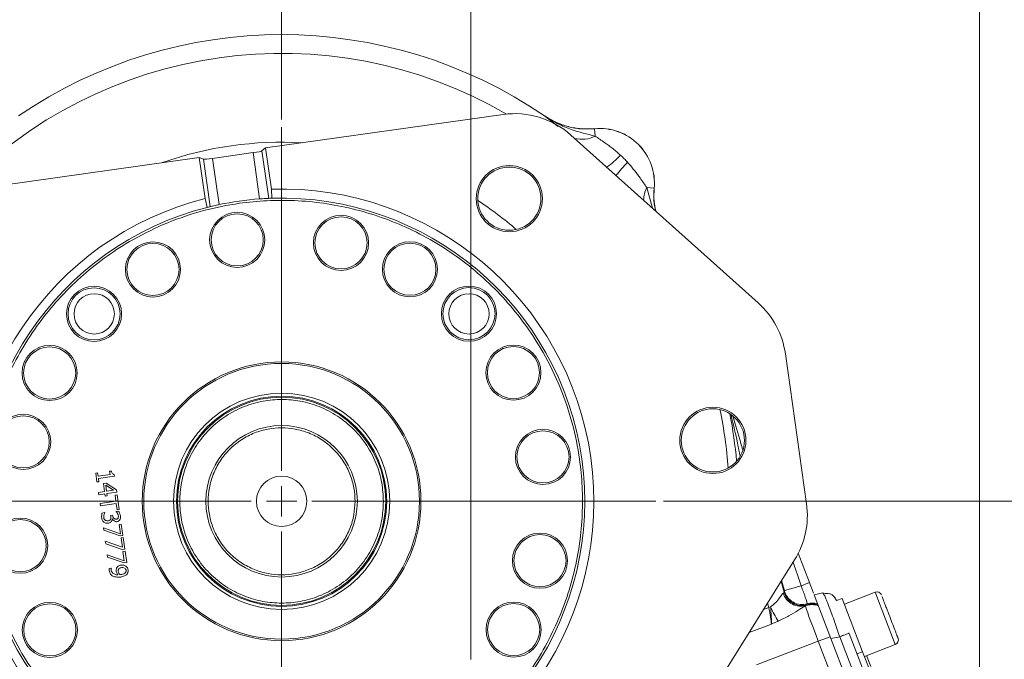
# Model space of a CAD drawing. Header units: inches. Extents: x 0.3 to 33.9, y 0.2 to 21.6.
# Tile 4 of 27: x 4.3 to 10.8, y 8.5 to 12.7. Entities that reach past the tile are written whole.
import ezdxf

# ---------------------------------------------------------------- set-up
doc = ezdxf.new("R2010")
doc.units = ezdxf.units.IN
doc.header["$MEASUREMENT"] = 0
doc.layers.add('SLD-0', color=7, linetype='Continuous', lineweight=15)
doc.styles.add('SLDTEXTSTYLE0', font='TXT', dxfattribs={"width": 0.75})
doc.dimstyles.new('SLDDIMSTYLE0', dxfattribs={"dimtxt": 0.25, "dimasz": 0.13, "dimexe": 0, "dimexo": 0.0625, "dimgap": 0.0625, "dimtad": 0, "dimtih": 1, "dimtoh": 1, "dimrnd": 1e-09, "dimzin": 12, "dimdsep": 46, "dimtxsty": 'SLDTEXTSTYLE0', "dimsah": 1, "dimcen": 0.09, "dimadec": 0, "dimazin": 3, "dimtfac": 1, "dimtofl": 0, "dimtmove": 0, "dimatfit": 3, "dimfxl": 1, "dimfrac": 2, "dimtolj": 1, "dimtzin": 12, "dimarcsym": 0})
doc.dimstyles.new('SLDDIMSTYLE1', dxfattribs={"dimtxt": 0.25, "dimasz": 0.13, "dimexe": 0, "dimexo": 0.0625, "dimgap": 0.0625, "dimtad": 0, "dimtih": 1, "dimtoh": 1, "dimrnd": 1e-09, "dimzin": 12, "dimdsep": 46, "dimtxsty": 'SLDTEXTSTYLE0', "dimsah": 1, "dimcen": 0.09, "dimadec": 0, "dimazin": 3, "dimtfac": 1, "dimtmove": 0, "dimatfit": 0, "dimfxl": 1, "dimfrac": 2, "dimtolj": 1, "dimtzin": 12, "dimarcsym": 0})

# ---------------------------------------------------------------- blocks, each defined once
blk = doc.blocks.new('_D')
at = {"layer": 'SLD-0'}
for p, q in [((2.5227, 9.6678), (2.5227, 14.5729)), ((5.9931, 12.0447), (5.9931, 14.5729)), ((2.5227, 14.4479), (3.7316, 14.4479)), ((3.8711, 14.4847), (3.8204, 14.4847)), ((3.8204, 14.4847), (3.8204, 14.0878)), ((4.6446, 14.4847), (4.6954, 14.4847)), ((4.6954, 14.4847), (4.6954, 14.0878)), ((5.9931, 14.4479), (4.7842, 14.4479)), ((3.8204, 14.0878), (3.8711, 14.0878)), ((4.6954, 14.0878), (4.6446, 14.0878))]:
    blk.add_line(p, q, dxfattribs=at)
for points in [[(2.5227, 14.4479), (2.6527, 14.4279), (2.6527, 14.4679)], [(5.9931, 14.4479), (5.8631, 14.4679), (5.8631, 14.4279)]]:
    blk.add_solid(points, dxfattribs=at)
at = {"layer": 'SLD-0', "char_height": 0.25, "attachment_point": 1, "style": 'SLDTEXTSTYLE0'}
for s, insert in [('3.47', (3.833, 14.8578, 0.0039)), ('88.1', (3.9346, 14.4101, 0.0039))]:
    blk.add_mtext(s, dxfattribs=dict(at, insert=insert))
blk = doc.blocks.new('_D_1')
at = {"layer": 'SLD-0'}
for p, q in [((10.5999, 7.2701), (10.5999, 14.5406)), ((11.9647, 5.5562), (11.9647, 14.5406)), ((10.8956, 14.4524), (10.8448, 14.4524)), ((10.8448, 14.4524), (10.8448, 14.0555)), ((11.669, 14.4524), (11.7198, 14.4524)), ((11.7198, 14.4524), (11.7198, 14.0555)), ((10.5999, 14.4156), (10.3499, 14.4156)), ((11.9647, 14.4156), (12.2147, 14.4156)), ((10.8448, 14.0555), (10.8956, 14.0555)), ((11.7198, 14.0555), (11.669, 14.0555))]:
    blk.add_line(p, q, dxfattribs=at)
for points in [[(10.5999, 14.4156), (10.4699, 14.4356), (10.4699, 14.3956)], [(11.9647, 14.4156), (12.0947, 14.3956), (12.0947, 14.4356)]]:
    blk.add_solid(points, dxfattribs=at)
at = {"layer": 'SLD-0', "char_height": 0.25, "attachment_point": 1, "style": 'SLDTEXTSTYLE0'}
for s, insert in [('1.36', (10.8575, 14.8254, -1.8466)), ('34.7', (10.959, 14.3778, -1.8466))]:
    blk.add_mtext(s, dxfattribs=dict(at, insert=insert))
blk = doc.blocks.new('_D_2')
at = {"layer": 'SLD-0'}
for p, q in [((7.2431, 8.4799), (7.2431, 14.5406)), ((10.5999, 7.2701), (10.5999, 14.5406)), ((8.5347, 14.4524), (8.4839, 14.4524)), ((8.4839, 14.4524), (8.4839, 14.0555)), ((9.3082, 14.4524), (9.359, 14.4524)), ((9.359, 14.4524), (9.359, 14.0555)), ((7.2431, 14.4156), (8.3952, 14.4156)), ((10.5999, 14.4156), (9.4478, 14.4156)), ((8.4839, 14.0555), (8.5347, 14.0555)), ((9.359, 14.0555), (9.3082, 14.0555))]:
    blk.add_line(p, q, dxfattribs=at)
for points in [[(7.2431, 14.4156), (7.3731, 14.3956), (7.3731, 14.4356)], [(10.5999, 14.4156), (10.4699, 14.4356), (10.4699, 14.3956)]]:
    blk.add_solid(points, dxfattribs=at)
at = {"layer": 'SLD-0', "char_height": 0.25, "attachment_point": 1, "style": 'SLDTEXTSTYLE0'}
for s, insert in [('3.36', (8.4966, 14.8254, -1.8466)), ('85.3', (8.5982, 14.3778, -1.8466))]:
    blk.add_mtext(s, dxfattribs=dict(at, insert=insert))
blk = doc.blocks.new('_D_3')
at = {"layer": 'SLD-0'}
for p, q in [((5.9931, 12.0447), (5.9931, 14.5406)), ((7.2431, 8.4799), (7.2431, 14.5406)), ((6.2313, 14.4524), (6.1805, 14.4524)), ((6.1805, 14.4524), (6.1805, 14.0555)), ((7.0048, 14.4524), (7.0556, 14.4524)), ((7.0556, 14.4524), (7.0556, 14.0555)), ((5.9931, 14.4156), (5.7431, 14.4156)), ((7.2431, 14.4156), (7.4931, 14.4156)), ((6.1805, 14.0555), (6.2313, 14.0555)), ((7.0556, 14.0555), (7.0048, 14.0555))]:
    blk.add_line(p, q, dxfattribs=at)
for points in [[(5.9931, 14.4156), (5.8631, 14.4356), (5.8631, 14.3956)], [(7.2431, 14.4156), (7.3731, 14.3956), (7.3731, 14.4356)]]:
    blk.add_solid(points, dxfattribs=at)
at = {"layer": 'SLD-0', "char_height": 0.25, "attachment_point": 1, "style": 'SLDTEXTSTYLE0'}
for s, insert in [('1.25', (6.1932, 14.8254, -1.8466)), ('31.8', (6.2948, 14.3778, -1.8466))]:
    blk.add_mtext(s, dxfattribs=dict(at, insert=insert))
blk = doc.blocks.new('_D_5')
at = {"layer": 'SLD-0'}
for p, q in [((8.5132, 9.5245), (13.4283, 9.5245)), ((13.3033, 9.5245), (13.3033, 8.2706)), ((12.9166, 7.8965), (12.8658, 7.8965)), ((12.8658, 7.8965), (12.8658, 7.4997)), ((13.69, 7.8965), (13.7408, 7.8965)), ((13.7408, 7.8965), (13.7408, 7.4997)), ((12.8658, 7.4997), (12.9166, 7.4997)), ((13.7408, 7.4997), (13.69, 7.4997)), ((13.3033, 6.1949), (13.3033, 7.4489)), ((9.5281, 6.1949), (13.4283, 6.1949))]:
    blk.add_line(p, q, dxfattribs=at)
for points in [[(13.3033, 9.5245), (13.2833, 9.3945), (13.3233, 9.3945)], [(13.3033, 6.1949), (13.3233, 6.3249), (13.2833, 6.3249)]]:
    blk.add_solid(points, dxfattribs=at)
at = {"layer": 'SLD-0', "char_height": 0.25, "attachment_point": 1, "style": 'SLDTEXTSTYLE0'}
for s, insert in [('3.33', (12.8785, 8.2696, -1.8466)), ('84.6', (12.98, 7.8219, -1.8466))]:
    blk.add_mtext(s, dxfattribs=dict(at, insert=insert))
blk = doc.blocks.new('SW_CENTERMARKSYMBOL_0')
at = {"layer": 'SLD-0', "color": 0}
for p, q in [((0, 0.2), (0, 2.4701)), ((0, 0), (0, 0.1)), ((-0.2, 0), (-2.4701, 0)), ((0, 0), (-0.1, 0)), ((0, 0), (0, -0.1)), ((0, 0), (0.1, 0)), ((0.2, 0), (2.4701, 0)), ((0, -0.2), (0, -2.4701))]:
    blk.add_line(p, q, dxfattribs=at)

msp = doc.modelspace()

# ---------------------------------------------------------------- linework, layer by layer
at = {"color": 7, "linetype": 'Continuous', "lineweight": 15}
for p, q in [((5.8876, 11.8564), (7.4556, 12.0777)), ((7.7291, 12.0683), (7.7292, 12.0686)), ((8.0586, 11.9839), (8.0586, 11.9836)), ((8.0633, 11.9349), (8.0586, 11.9836)), ((7.9024, 11.9419), (9.1394, 10.8339)), ((5.8634, 11.8368), (5.8876, 11.8564)), ((5.9076, 11.5237), (5.8634, 11.8368)), ((5.8876, 11.8564), (5.926, 11.5845)), ((3.881, 11.5732), (5.449, 11.7945)), ((5.4874, 11.5225), (5.449, 11.7945)), ((5.449, 11.7945), (5.4777, 11.7824)), ((5.4777, 11.7824), (5.5218, 11.4693)), ((5.5372, 11.7879), (5.8046, 11.8256)), ((5.5803, 11.4825), (5.5372, 11.7879)), ((5.8046, 11.8256), (5.8477, 11.5203)), ((5.926, 11.5845), (5.9292, 11.5245)), ((8.4034, 11.5947), (8.4521, 11.5901)), ((8.4521, 11.5901), (8.4524, 11.5901)), ((5.5009, 11.4641), (5.4874, 11.5225)), ((9.3182, 10.4988), (9.458, 9.5086)), ((4.7782, 9.7116), (4.766, 9.7099)), ((4.766, 9.7099), (4.7742, 9.6519)), ((4.7812, 9.69), (4.7782, 9.7116)), ((4.8609, 9.7012), (4.7812, 9.69)), ((4.7834, 9.6747), (4.8905, 9.6898)), ((4.8687, 9.7243), (4.8578, 9.7228)), ((4.8578, 9.7228), (4.8609, 9.7012)), ((4.8905, 9.6898), (4.8887, 9.7021)), ((4.7742, 9.6519), (4.7864, 9.6536)), ((4.7864, 9.6536), (4.7834, 9.6747)), ((4.8341, 9.6436), (4.8174, 9.6413)), ((4.8174, 9.6413), (4.8248, 9.5888)), ((4.8319, 9.6306), (4.884, 9.5972)), ((4.8376, 9.5906), (4.8319, 9.6306)), ((4.9029, 9.5991), (4.8341, 9.6436)), ((4.8248, 9.5888), (4.7839, 9.583)), ((4.7839, 9.583), (4.7861, 9.5677)), ((4.7861, 9.5677), (4.8269, 9.5735)), ((4.8269, 9.5735), (4.8289, 9.5593)), ((4.8289, 9.5593), (4.8417, 9.5611)), ((4.884, 9.5972), (4.8376, 9.5906)), ((4.8397, 9.5753), (4.9049, 9.5845)), ((4.8417, 9.5611), (4.8397, 9.5753)), ((4.9075, 9.5664), (4.8934, 9.5644)), ((4.8934, 9.5644), (4.8991, 9.5246)), ((4.9049, 9.5845), (4.9029, 9.5991)), ((4.921, 9.4709), (4.9075, 9.5664)), ((4.8991, 9.5246), (4.7943, 9.5098)), ((4.7943, 9.5098), (4.7965, 9.494)), ((4.7965, 9.494), (4.9013, 9.5088)), ((4.9013, 9.5088), (4.9069, 9.4689)), ((4.8249, 9.4495), (4.808, 9.4471)), ((4.8251, 9.4483), (4.8249, 9.4495)), ((4.8777, 9.4322), (4.8645, 9.4303)), ((4.8645, 9.4303), (4.8655, 9.4236)), ((4.8785, 9.4269), (4.8777, 9.4322)), ((4.9177, 9.4592), (4.9009, 9.4568)), ((4.9009, 9.4568), (4.901, 9.4559)), ((4.9069, 9.4689), (4.921, 9.4709)), ((4.8749, 9.4076), (4.8761, 9.4078)), ((4.9347, 9.3738), (4.9207, 9.3718)), ((4.9207, 9.3718), (4.9294, 9.3105)), ((4.9453, 9.2984), (4.9347, 9.3738)), ((4.9294, 9.3105), (4.8168, 9.35)), ((4.8168, 9.35), (4.8192, 9.3331)), ((4.8192, 9.3331), (4.9275, 9.2959)), ((4.9275, 9.2959), (4.9453, 9.2984)), ((4.9419, 9.2213), (4.8294, 9.2609)), ((4.8294, 9.2609), (4.8318, 9.2439)), ((4.8318, 9.2439), (4.9401, 9.2067)), ((4.9473, 9.2847), (4.9333, 9.2827)), ((4.9333, 9.2827), (4.9419, 9.2213)), ((4.9579, 9.2093), (4.9473, 9.2847)), ((4.9545, 9.1322), (4.842, 9.1717)), ((4.842, 9.1717), (4.8444, 9.1547)), ((4.9401, 9.2067), (4.9579, 9.2093)), ((4.9598, 9.1955), (4.9459, 9.1935)), ((4.9459, 9.1935), (4.9545, 9.1322)), ((4.9705, 9.1201), (4.9598, 9.1955)), ((9.4026, 9.181), (9.4769, 8.9875)), ((4.8444, 9.1547), (4.9527, 9.1176)), ((4.9527, 9.1176), (4.9705, 9.1201)), ((9.3789, 9.1372), (8.4969, 7.7301)), ((4.8693, 9.0838), (4.854, 9.0817)), ((4.8694, 9.0831), (4.8693, 9.0838)), ((9.3103, 8.9238), (9.3133, 8.93)), ((9.3121, 8.9348), (9.4223, 8.9664)), ((9.3133, 8.93), (9.3121, 8.9348)), ((9.5075, 8.9077), (9.5662, 8.9192)), ((9.5075, 8.9077), (9.6183, 8.619)), ((9.5662, 8.9192), (9.5726, 8.9086)), ((9.9113, 8.9246), (9.7078, 8.8464)), ((9.4539, 8.8368), (9.4601, 8.842)), ((9.6421, 8.8927), (9.6561, 8.8694)), ((9.6935, 8.8838), (9.6561, 8.8695)), ((9.6935, 8.8838), (9.8286, 8.5318)), ((9.2212, 8.8279), (9.2088, 8.8244)), ((9.4505, 8.8345), (9.4539, 8.8368)), ((9.74, 8.651), (10.2711, 7.2674)), ((9.5359, 8.6005), (9.1285, 8.4441)), ((9.5359, 8.6005), (9.614, 8.6305)), ((10.0796, 7.1841), (9.5359, 8.6005)), ((9.6771, 8.6305), (9.6183, 8.619)), ((9.6183, 8.619), (10.1593, 7.2098)), ((9.6771, 8.6305), (10.2106, 7.2406)), ((9.8286, 8.5318), (9.7912, 8.5175)), ((9.8286, 8.5318), (9.8947, 8.3595)), ((9.8404, 8.501), (10.0439, 8.5791)), ((9.8544, 8.5064), (9.8821, 8.4344))]:
    msp.add_line(p, q, dxfattribs=at)
at = {"color": 8, "linetype": 'Continuous', "lineweight": 15}
for p, q in [((8.4034, 11.5947), (8.4406, 11.4598)), ((9.2898, 8.9951), (9.3103, 8.9238)), ((9.3121, 8.9348), (9.2933, 9.0006)), ((9.9157, 8.9131), (9.9113, 8.9246)), ((10.0439, 8.5791), (9.9157, 8.9131)), ((9.2088, 8.8244), (9.2006, 8.8528)), ((9.1745, 8.8112), (9.2088, 8.8244)), ((9.2259, 8.7144), (9.0784, 8.6578))]:
    msp.add_line(p, q, dxfattribs=at)
at = {"color": 7, "linetype": 'Continuous', "lineweight": 15}
for centre, radius in [((7.4964, 11.522), 0.2185), ((7.4964, 11.522), 0.2085), ((5.7001, 11.2498), 0.182), ((5.7001, 11.2498), 0.172), ((6.3851, 11.2301), 0.182), ((6.3851, 11.2301), 0.172), ((5.1439, 11.0547), 0.182), ((5.1439, 11.0547), 0.172), ((6.84, 11.0559), 0.182), ((6.84, 11.0559), 0.172), ((4.755, 10.7614), 0.182), ((4.755, 10.7614), 0.172), ((7.2299, 10.7626), 0.182), ((7.2299, 10.7626), 0.172), ((4.7561, 10.7615), 0.133), ((7.2301, 10.7615), 0.133), ((4.4617, 10.3715), 0.182), ((4.4617, 10.3715), 0.172), ((7.5232, 10.3737), 0.182), ((7.5232, 10.3737), 0.172), ((5.9931, 9.5245), 0.92), ((5.9931, 9.5245), 0.91), ((5.9931, 9.5245), 0.7138), ((5.9931, 9.5245), 0.6937), ((5.9931, 9.5245), 0.687), ((8.8398, 9.9264), 0.2185), ((4.2875, 9.9166), 0.182), ((4.2875, 9.9166), 0.172), ((8.8398, 9.9264), 0.2085), ((5.9931, 9.5245), 0.5), ((7.7184, 9.8175), 0.182), ((7.7184, 9.8175), 0.172), ((5.9931, 9.5245), 0.166), ((4.2678, 9.2315), 0.182), ((4.2678, 9.2315), 0.172), ((7.6986, 9.1325), 0.182), ((7.6986, 9.1325), 0.172), ((4.4629, 8.6754), 0.182), ((4.4629, 8.6754), 0.172), ((7.5245, 8.6776), 0.182), ((7.5245, 8.6776), 0.172)]:
    msp.add_circle(centre, radius, dxfattribs=at)
for centre, radius, start, end in [((5.9931, 9.5245), 3.08, 55.68866, 124.31134), ((7.533, 11.5294), 0.5537, 48.14882, 98.03402), ((8.0931, 11.6245), 0.361, 354.52223, 95.47777), ((8.0931, 11.6245), 0.3607, 354.51489, 95.48511), ((5.9931, 9.5245), 2.061, 284.20352, 91.86452), ((5.9931, 9.5245), 2.061, 104.20352, 271.86452), ((5.9931, 9.5245), 2.001, 94.16497, 101.90307), ((5.9931, 9.5245), 2.001, 91.82999, 92.44759), ((5.9931, 9.5245), 2.001, 284.23805, 91.82999), ((5.9931, 9.5245), 2.001, 104.23805, 271.82999), ((5.9931, 9.5245), 2.001, 103.62045, 104.23805), ((8.77, 10.4214), 0.5537, 8.03402, 48.14882), ((8.9097, 9.4313), 0.5537, 327.91922, 8.03402), ((0.0139, 33.4588), 26.2373, 291.01358, 291.14151), ((9.4198, 8.9511), 0.1193, 195.79861, 286.60861), ((9.4257, 8.9571), 0.1201, 196.09232, 286.64541), ((9.4287, 8.9632), 0.1201, 196.09234, 286.5435), ((9.9228, 8.8947), 0.032, 21, 111), ((9.4933, 8.7218), 0.1205, 69.48445, 110.81861), ((9.4933, 8.7233), 0.1201, 69.6509, 109.14293), ((9.4945, 8.727), 0.1201, 71.13229, 106.65746), ((9.4972, 8.733), 0.1201, 73.97663, 106.55614), ((9.8549, 9.0992), 0.6893, 203.17767, 212.0691), ((10.0324, 8.609), 0.032, 291, 21)]:
    msp.add_arc(centre, radius, start, end, dxfattribs=at)
at = {"color": 8, "linetype": 'Continuous', "lineweight": 15}
for centre, radius, start, end in [((5.9931, 9.5245), 2.9561, 59.83983, 136.22821), ((5.9931, 9.5245), 2.3701, 86.67795, 109.3901), ((7.9753, 12.1075), 0.1937, 255.50118, 296.99126), ((7.6083, 12.4324), 0.8816, 307.08351, 314.91132), ((8.9515, 11.0935), 0.9501, 135.26315, 142.25488), ((8.6055, 11.4986), 0.2238, 154.55445, 176.5227), ((5.9931, 9.5245), 2.3701, 49.19428, 56.87376), ((5.9931, 9.5245), 2.9561, 4.25805, 11.80999), ((5.9931, 9.5245), 3.0147, 5.02099, 11.04705)]:
    msp.add_arc(centre, radius, start, end, dxfattribs=at)
at = {"color": 7, "linetype": 'Continuous', "lineweight": 15}
for centre, major_axis, ratio, start_param, end_param in [((5.8042, 11.8287), (0.0594, 0.0084), 0.052408, 4.712389, 6.195919), ((5.5368, 11.791), (0.0594, 0.0084), 0.052408, 3.228859, 4.712389), ((9.196, 8.869), (0.1142, 0.0552), 0.066735, 5.948058, 6.236783), ((9.2942, 8.6933), (1.6238, 3.4426), 0.022792, 4.766336, 4.768116), ((9.2006, 8.8212), (-0.0243, 0.1246), 0.068016, 3.669468, 4.724347), ((9.5401, 8.6021), (-0.0896, 0.2334), 0.018159, 0.088281, 1.570796)]:
    msp.add_ellipse(centre, major_axis=major_axis, ratio=ratio, start_param=start_param, end_param=end_param, dxfattribs=at)
at = {"color": 8, "linetype": 'Continuous', "lineweight": 15}
msp.add_ellipse((9.4876, 8.758), major_axis=(-0.8719, 2.6055), ratio=0.001529, start_param=4.791942, end_param=4.852349, dxfattribs=at)
at = {"color": 7, "linetype": 'Continuous', "lineweight": 15}
for points, knots in [([(7.7291, 12.0683), (7.7294, 12.0681), (7.757, 12.0487), (7.8138, 12.0151), (7.9253, 11.9676), (8.0096, 11.9476), (8.0633, 11.9349)], [0, 0, 0, 0, 0.00233, 0.278135, 0.541057, 1, 1, 1, 1]), ([(7.7291, 12.0683), (7.7305, 12.0673), (7.7548, 12.0509), (7.8056, 12.0227), (7.8858, 11.9948), (7.9713, 11.9797), (8.0292, 11.9823), (8.0586, 11.9836)], [0, 0, 0, 0, 0.014322, 0.253699, 0.500028, 0.74622, 1, 1, 1, 1]), ([(7.7292, 12.0686), (7.7535, 12.0537), (7.8029, 12.0234), (7.8851, 11.9955), (7.9713, 11.98), (8.0292, 11.9826), (8.0586, 11.9839)], [0, 0, 0, 0, 0.246215, 0.500001, 0.746214, 1, 1, 1, 1]), ([(8.0633, 11.9349), (8.0729, 11.9283), (8.0926, 11.9147), (8.1236, 11.8931), (8.1525, 11.8721), (8.1788, 11.8522), (8.2051, 11.831), (8.2222, 11.8157), (8.2308, 11.8081)], [0, 0, 0, 0, 0.1965531, 0.3995773, 0.546778, 0.6953207, 0.8472047, 1, 1, 1, 1]), ([(8.2766, 11.7623), (8.2797, 11.7588), (8.2963, 11.7406), (8.3246, 11.7058), (8.3655, 11.6501), (8.3893, 11.6154), (8.4034, 11.5947)], [0, 0, 0, 0, 0.0616032, 0.3284686, 0.6011933, 1, 1, 1, 1]), ([(8.4524, 11.5901), (8.4507, 11.5615), (8.4478, 11.5112), (8.4578, 11.4619), (8.4622, 11.4405)], [0, 0, 0, 0, 0.567188, 1, 1, 1, 1]), ([(6.2706, 7.558), (6.2104, 7.5511), (6.09, 7.5374), (5.9044, 7.5378), (5.716, 7.5547), (5.5239, 7.5914), (5.3338, 7.6475), (5.1466, 7.7242), (4.9667, 7.8201), (4.7967, 7.9349), (4.6393, 8.0666), (4.4974, 8.2128), (4.3718, 8.3715), (4.2538, 8.5567), (4.1505, 8.7691), (4.0706, 9.0061), (4.0257, 9.2265), (4.0066, 9.4277), (4.0061, 9.6132), (4.0233, 9.8016), (4.0599, 9.9937), (4.116, 10.1838), (4.1927, 10.371), (4.2886, 10.5509), (4.4035, 10.7209), (4.5351, 10.8783), (4.6813, 11.0203), (4.84, 11.1458), (5.0252, 11.2638), (5.2376, 11.3671), (5.4746, 11.447), (5.695, 11.4919), (5.8962, 11.511), (6.0817, 11.5115), (6.2701, 11.4943), (6.4622, 11.4577), (6.6523, 11.4016), (6.8396, 11.3249), (7.0194, 11.229), (7.1894, 11.1141), (7.3468, 10.9825), (7.4888, 10.8363), (7.6143, 10.6776), (7.7323, 10.4924), (7.8356, 10.28), (7.9155, 10.043), (7.9604, 9.8226), (7.9795, 9.6214), (7.98, 9.4359), (7.9628, 9.2475), (7.9262, 9.0554), (7.8701, 8.8653), (7.7934, 8.678), (7.6975, 8.4982), (7.5827, 8.3282), (7.451, 8.1708), (7.3048, 8.0288), (7.1461, 7.9033), (6.9609, 7.7852), (6.7484, 7.6823), (6.5117, 7.6008), (6.3502, 7.5721), (6.2706, 7.558)], [0, 0, 0, 0, 0.014563, 0.029126, 0.044563, 0.060001, 0.076081, 0.092163, 0.108585, 0.125009, 0.141431, 0.157855, 0.173935, 0.190016, 0.210585, 0.230593, 0.25, 0.264562, 0.279126, 0.294563, 0.310001, 0.326081, 0.342163, 0.358585, 0.375009, 0.391431, 0.407855, 0.423935, 0.440016, 0.460585, 0.480593, 0.5, 0.514562, 0.529126, 0.544563, 0.560001, 0.576081, 0.592163, 0.608585, 0.625009, 0.641431, 0.657855, 0.673935, 0.690016, 0.710585, 0.730593, 0.75, 0.764562, 0.779126, 0.794563, 0.810001, 0.826081, 0.842163, 0.858585, 0.875009, 0.891431, 0.907855, 0.923935, 0.940016, 0.960585, 0.980594, 1, 1, 1, 1]), ([(5.8477, 11.5203), (5.8545, 11.5207), (5.868, 11.5217), (5.8861, 11.5227), (5.8997, 11.5234), (5.9061, 11.5237), (5.9073, 11.5237), (5.9076, 11.5237)], [0, 0, 0, 0, 0.228082, 0.456161, 0.684232, 0.911668, 1, 1, 1, 1]), ([(5.5218, 11.4693), (5.5231, 11.4696), (5.5255, 11.4702), (5.537, 11.4729), (5.553, 11.4766), (5.5684, 11.48), (5.5777, 11.4819), (5.5803, 11.4825)], [0, 0, 0, 0, 0.226375, 0.452725, 0.679719, 0.907566, 1, 1, 1, 1]), ([(6.6651, 9.5239), (6.6629, 9.5649), (6.6585, 9.6493), (6.6212, 9.7746), (6.5593, 9.8951), (6.4721, 10.0026), (6.3823, 10.0757), (6.3033, 10.122), (6.2225, 10.1588), (6.1191, 10.1887), (5.9937, 10.2003), (5.8683, 10.1889), (5.743, 10.153), (5.6225, 10.0907), (5.515, 10.0036), (5.4419, 9.9137), (5.3956, 9.8348), (5.3588, 9.754), (5.3289, 9.6506), (5.3173, 9.5252), (5.3287, 9.3998), (5.3646, 9.2745), (5.4269, 9.154), (5.514, 9.0464), (5.6039, 8.9734), (5.6828, 8.9271), (5.7636, 8.8903), (5.867, 8.8604), (5.9924, 8.8488), (6.1179, 8.8602), (6.2431, 8.8961), (6.3636, 8.9583), (6.4712, 9.0455), (6.5442, 9.1353), (6.5905, 9.2143), (6.6272, 9.2951), (6.6583, 9.3985), (6.6629, 9.4829), (6.6651, 9.5239)], [0, 0, 0, 0, 0.029124, 0.059993, 0.092145, 0.124979, 0.157814, 0.173908, 0.190007, 0.220876, 0.25, 0.279124, 0.309993, 0.342145, 0.374979, 0.407814, 0.423908, 0.440007, 0.470876, 0.5, 0.529124, 0.559993, 0.592145, 0.624979, 0.657814, 0.673908, 0.690007, 0.720876, 0.75, 0.779124, 0.809993, 0.842145, 0.874979, 0.907814, 0.923908, 0.940007, 0.970876, 1, 1, 1, 1]), ([(6.4781, 9.5241), (6.4765, 9.5537), (6.4733, 9.6146), (6.4464, 9.705), (6.4018, 9.792), (6.3388, 9.8696), (6.2613, 9.9327), (6.1744, 9.9778), (6.084, 10.0039), (5.9935, 10.0123), (5.903, 10.004), (5.8126, 9.9781), (5.7256, 9.9332), (5.648, 9.8703), (5.5849, 9.7928), (5.5398, 9.7059), (5.5137, 9.6155), (5.5053, 9.525), (5.5136, 9.4345), (5.5395, 9.3441), (5.5844, 9.2571), (5.6473, 9.1795), (5.7248, 9.1164), (5.8117, 9.0713), (5.9021, 9.0452), (5.9926, 9.0368), (6.0831, 9.045), (6.1735, 9.0709), (6.2605, 9.1159), (6.3381, 9.1788), (6.4013, 9.2563), (6.4461, 9.3432), (6.4732, 9.4336), (6.4765, 9.4945), (6.4781, 9.5241)], [0, 0, 0, 0, 0.029129, 0.060003, 0.09216, 0.125, 0.15784, 0.189997, 0.220871, 0.25, 0.279129, 0.310003, 0.34216, 0.375, 0.40784, 0.439997, 0.470871, 0.5, 0.529129, 0.560003, 0.59216, 0.625, 0.65784, 0.689997, 0.720871, 0.75, 0.779129, 0.810003, 0.84216, 0.875, 0.90784, 0.939997, 0.970871, 1, 1, 1, 1]), ([(4.8887, 9.7021), (4.8872, 9.7022), (4.8841, 9.7023), (4.8792, 9.7048), (4.874, 9.7098), (4.8702, 9.7168), (4.8691, 9.7222), (4.8687, 9.7243)], [0, 0, 0, 0, 0.141238, 0.281865, 0.496874, 0.797315, 1, 1, 1, 1]), ([(4.808, 9.4471), (4.8074, 9.4445), (4.8059, 9.4377), (4.8048, 9.4264), (4.8051, 9.4179), (4.8053, 9.4136)], [0, 0, 0, 0, 0.2399, 0.617396, 1, 1, 1, 1]), ([(4.8189, 9.4165), (4.819, 9.4202), (4.819, 9.4275), (4.8213, 9.4382), (4.8238, 9.4449), (4.8251, 9.4483)], [0, 0, 0, 0, 0.340085, 0.667376, 1, 1, 1, 1]), ([(4.9018, 9.4055), (4.9004, 9.4055), (4.8969, 9.4054), (4.8908, 9.4082), (4.8846, 9.4137), (4.88, 9.4205), (4.8789, 9.4252), (4.8785, 9.4269)], [0, 0, 0, 0, 0.126632, 0.300321, 0.570985, 0.852807, 1, 1, 1, 1]), ([(4.901, 9.4559), (4.9021, 9.4546), (4.9041, 9.4523), (4.9069, 9.4487), (4.9085, 9.4463), (4.9093, 9.4451)], [0, 0, 0, 0, 0.369797, 0.684399, 1, 1, 1, 1]), ([(4.9093, 9.4451), (4.91, 9.4436), (4.9116, 9.4406), (4.9138, 9.4352), (4.9148, 9.431), (4.9155, 9.4286)], [0, 0, 0, 0, 0.282675, 0.5649681, 1, 1, 1, 1]), ([(4.9155, 9.4286), (4.9156, 9.4269), (4.9158, 9.4236), (4.9154, 9.4185), (4.9143, 9.4153), (4.9138, 9.4136)], [0, 0, 0, 0, 0.324184, 0.657746, 1, 1, 1, 1]), ([(4.9294, 9.4293), (4.9287, 9.4323), (4.9273, 9.4383), (4.9234, 9.4484), (4.9198, 9.4552), (4.9177, 9.4592)], [0, 0, 0, 0, 0.289368, 0.577083, 1, 1, 1, 1]), ([(4.9262, 9.4033), (4.9271, 9.4057), (4.9288, 9.4105), (4.9299, 9.4193), (4.9296, 9.4255), (4.9294, 9.4293)], [0, 0, 0, 0, 0.290575, 0.577606, 1, 1, 1, 1]), ([(4.8053, 9.4136), (4.8064, 9.4097), (4.8083, 9.4027), (4.8134, 9.3931), (4.818, 9.3883), (4.8204, 9.3859)], [0, 0, 0, 0, 0.376414, 0.681837, 1, 1, 1, 1]), ([(4.8281, 9.3994), (4.8273, 9.4002), (4.825, 9.4023), (4.8226, 9.4064), (4.8202, 9.4113), (4.8194, 9.4148), (4.8189, 9.4165)], [0, 0, 0, 0, 0.177541, 0.458527, 0.726313, 1, 1, 1, 1]), ([(4.8204, 9.3859), (4.8232, 9.3844), (4.8289, 9.3815), (4.8385, 9.3791), (4.8452, 9.3792), (4.8487, 9.3792)], [0, 0, 0, 0, 0.316616, 0.6519, 1, 1, 1, 1]), ([(4.8475, 9.3955), (4.8447, 9.3955), (4.8386, 9.3953), (4.8319, 9.3972), (4.8287, 9.3991), (4.8281, 9.3994)], [0, 0, 0, 0, 0.430746, 0.908883, 1, 1, 1, 1]), ([(4.8638, 9.4051), (4.8632, 9.4043), (4.8611, 9.4013), (4.8555, 9.3977), (4.8502, 9.3962), (4.8475, 9.3955)], [0, 0, 0, 0, 0.147955, 0.570055, 1, 1, 1, 1]), ([(4.8487, 9.3792), (4.8516, 9.3799), (4.8569, 9.3813), (4.864, 9.3852), (4.8676, 9.3887), (4.8695, 9.3905)], [0, 0, 0, 0, 0.3752983, 0.6810532, 1, 1, 1, 1]), ([(4.8655, 9.4236), (4.8656, 9.4213), (4.8659, 9.4171), (4.8656, 9.4108), (4.8644, 9.407), (4.8638, 9.4051)], [0, 0, 0, 0, 0.36272, 0.677095, 1, 1, 1, 1]), ([(4.8695, 9.3905), (4.8706, 9.3928), (4.8726, 9.3966), (4.8742, 9.4024), (4.8747, 9.4059), (4.8749, 9.4076)], [0, 0, 0, 0, 0.420154, 0.708418, 1, 1, 1, 1]), ([(4.8761, 9.4078), (4.8769, 9.4061), (4.8796, 9.4013), (4.8873, 9.3951), (4.896, 9.3906), (4.9027, 9.3893), (4.9052, 9.3895), (4.9057, 9.3896)], [0, 0, 0, 0, 0.1532902, 0.4522434, 0.7916935, 0.9585628, 1, 1, 1, 1]), ([(4.9138, 9.4136), (4.9133, 9.4129), (4.9117, 9.4105), (4.9076, 9.4074), (4.9037, 9.4061), (4.9018, 9.4055)], [0, 0, 0, 0, 0.17866, 0.592528, 1, 1, 1, 1]), ([(4.9057, 9.3896), (4.9081, 9.3902), (4.9147, 9.3921), (4.9219, 9.3971), (4.9253, 9.402), (4.9262, 9.4033)], [0, 0, 0, 0, 0.293136, 0.81474, 1, 1, 1, 1]), ([(4.9335, 9.1034), (4.9298, 9.1024), (4.9232, 9.1007), (4.9144, 9.0956), (4.9082, 9.091), (4.9057, 9.0872), (4.9049, 9.0862)], [0, 0, 0, 0, 0.333092, 0.598507, 0.890992, 1, 1, 1, 1]), ([(4.9649, 9.0964), (4.9621, 9.0978), (4.9559, 9.101), (4.9452, 9.1035), (4.9374, 9.1034), (4.9335, 9.1034)], [0, 0, 0, 0, 0.286182, 0.63634, 1, 1, 1, 1]), ([(4.854, 9.0817), (4.8539, 9.08), (4.8537, 9.0768), (4.8539, 9.0722), (4.8542, 9.0694), (4.8543, 9.0679)], [0, 0, 0, 0, 0.371892, 0.685452, 1, 1, 1, 1]), ([(4.8543, 9.0679), (4.8556, 9.0634), (4.8589, 9.0513), (4.868, 9.0381), (4.8767, 9.0321), (4.8789, 9.0305)], [0, 0, 0, 0, 0.309904, 0.820011, 1, 1, 1, 1]), ([(4.8684, 9.0678), (4.8683, 9.0697), (4.8681, 9.0733), (4.8685, 9.0784), (4.8691, 9.0815), (4.8694, 9.0831)], [0, 0, 0, 0, 0.385298, 0.691068, 1, 1, 1, 1]), ([(4.9129, 9.0387), (4.9086, 9.0389), (4.8984, 9.0393), (4.8847, 9.0457), (4.8747, 9.0543), (4.8697, 9.0619), (4.8687, 9.0662), (4.8684, 9.0678)], [0, 0, 0, 0, 0.226829, 0.533722, 0.768943, 0.913559, 1, 1, 1, 1]), ([(4.9049, 9.0862), (4.9039, 9.0835), (4.9019, 9.0784), (4.9007, 9.0703), (4.901, 9.065), (4.9012, 9.0623)], [0, 0, 0, 0, 0.349469, 0.670573, 1, 1, 1, 1]), ([(4.9012, 9.0623), (4.9022, 9.0585), (4.904, 9.0524), (4.9083, 9.0446), (4.9114, 9.0407), (4.9129, 9.0387)], [0, 0, 0, 0, 0.438016, 0.716593, 1, 1, 1, 1]), ([(4.9148, 9.0606), (4.9147, 9.0621), (4.9145, 9.065), (4.9149, 9.0699), (4.9155, 9.0738), (4.9166, 9.0759), (4.9169, 9.0763)], [0, 0, 0, 0, 0.27769, 0.554761, 0.916258, 1, 1, 1, 1]), ([(4.9244, 9.0402), (4.9233, 9.0418), (4.9205, 9.0456), (4.9172, 9.0525), (4.9156, 9.0579), (4.9148, 9.0606)], [0, 0, 0, 0, 0.257247, 0.624769, 1, 1, 1, 1]), ([(4.9169, 9.0763), (4.9178, 9.0775), (4.9209, 9.0812), (4.9277, 9.0851), (4.9336, 9.0866), (4.9364, 9.0873)], [0, 0, 0, 0, 0.197906, 0.624819, 1, 1, 1, 1]), ([(4.932, 9.041), (4.931, 9.0409), (4.9292, 9.0407), (4.9267, 9.0404), (4.9252, 9.0403), (4.9244, 9.0402)], [0, 0, 0, 0, 0.394438, 0.697175, 1, 1, 1, 1]), ([(4.9307, 9.0244), (4.935, 9.0253), (4.9436, 9.027), (4.9548, 9.0316), (4.965, 9.0366), (4.9702, 9.0412), (4.9728, 9.0435)], [0, 0, 0, 0, 0.279985, 0.559389, 0.776485, 1, 1, 1, 1]), ([(4.9622, 9.0538), (4.9611, 9.0528), (4.9558, 9.048), (4.9452, 9.0439), (4.9358, 9.0418), (4.932, 9.041)], [0, 0, 0, 0, 0.1314634, 0.642575, 1, 1, 1, 1]), ([(4.9364, 9.0873), (4.9396, 9.0874), (4.9465, 9.0875), (4.9558, 9.0836), (4.9623, 9.0784), (4.9658, 9.0737), (4.9665, 9.0709), (4.9668, 9.0697)], [0, 0, 0, 0, 0.2478601, 0.5480542, 0.7718574, 0.9047912, 1, 1, 1, 1]), ([(4.9668, 9.0697), (4.9668, 9.0681), (4.9669, 9.065), (4.9655, 9.0594), (4.9634, 9.0559), (4.9622, 9.0538)], [0, 0, 0, 0, 0.2835155, 0.5577856, 1, 1, 1, 1]), ([(4.9798, 9.0714), (4.979, 9.0743), (4.9772, 9.0803), (4.9722, 9.089), (4.9674, 9.0939), (4.9649, 9.0964)], [0, 0, 0, 0, 0.2998186, 0.6425409, 1, 1, 1, 1]), ([(4.9728, 9.0435), (4.974, 9.0454), (4.9765, 9.0496), (4.9795, 9.059), (4.9797, 9.0666), (4.9798, 9.0714)], [0, 0, 0, 0, 0.228432, 0.50187, 1, 1, 1, 1]), ([(4.8789, 9.0305), (4.8828, 9.0291), (4.8929, 9.0255), (4.9105, 9.0235), (4.9239, 9.0241), (4.9307, 9.0244)], [0, 0, 0, 0, 0.235004, 0.613004, 1, 1, 1, 1]), ([(9.4769, 8.9875), (9.483, 8.9717), (9.4925, 8.9468), (9.5005, 8.926), (9.5034, 8.9184)], [0, 0, 0, 0, 0.637234, 1, 1, 1, 1]), ([(9.2212, 8.8279), (9.233, 8.837), (9.257, 8.8556), (9.2794, 8.8865), (9.2931, 8.9053), (9.3007, 8.9148), (9.3035, 8.9172), (9.3051, 8.9186)], [0, 0, 0, 0, 0.287489, 0.585556, 0.818707, 0.895758, 1, 1, 1, 1]), ([(9.4629, 8.8481), (9.4629, 8.8491), (9.4628, 8.8515), (9.4588, 8.8649), (9.4513, 8.8873), (9.441, 8.9164), (9.4301, 8.9459), (9.4237, 8.9627), (9.4223, 8.9664)], [0, 0, 0, 0, 0.143666, 0.362558, 0.499578, 0.718486, 0.937392, 1, 1, 1, 1]), ([(9.6422, 8.8927), (9.6373, 8.8976), (9.6274, 8.9074), (9.6092, 8.9153), (9.59, 8.9182), (9.5773, 8.9151), (9.571, 8.9135)], [0, 0, 0, 0, 0.24674, 0.496303, 0.747818, 1, 1, 1, 1]), ([(10.0622, 8.6208), (10.0623, 8.6207), (10.063, 8.6188), (10.0611, 8.6236), (10.058, 8.6317), (10.0523, 8.6466), (10.0428, 8.6714), (10.0276, 8.7109), (10.0101, 8.7566), (9.9958, 8.7939), (9.985, 8.8219), (9.9753, 8.8473), (9.9643, 8.8758), (9.9595, 8.8885), (9.9563, 8.8967)], [0, 0, 0, 0, 0.003712, 0.076658, 0.151153, 0.225647, 0.298594, 0.434102, 0.56961, 0.642556, 0.717051, 0.791545, 0.864492, 1, 1, 1, 1]), ([(9.2259, 8.7144), (9.2259, 8.7145), (9.2259, 8.7149), (9.2261, 8.7175), (9.2264, 8.7232), (9.2264, 8.7396), (9.2249, 8.7698), (9.2222, 8.8043), (9.2214, 8.8239), (9.2212, 8.8279)], [0, 0, 0, 0, 0.0040592, 0.0146748, 0.1064973, 0.2213194, 0.565606, 0.9113159, 1, 1, 1, 1]), ([(9.4505, 8.8345), (9.4492, 8.8338), (9.4361, 8.8264), (9.4016, 8.8041), (9.342, 8.7668), (9.2951, 8.7447), (9.2707, 8.7332)], [0, 0, 0, 0, 0.032981, 0.337416, 0.655229, 1, 1, 1, 1]), ([(9.2707, 8.7332), (9.2691, 8.7325), (9.2609, 8.729), (9.2473, 8.7233), (9.2342, 8.7179), (9.2274, 8.7151), (9.2261, 8.7145), (9.2259, 8.7144)], [0, 0, 0, 0, 0.113147, 0.55018, 0.907441, 0.987255, 1, 1, 1, 1])]:
    msp.add_open_spline(points, degree=3, knots=knots, dxfattribs=at)
at = {"color": 8, "linetype": 'Continuous', "lineweight": 15}
for points, knots in [([(7.8178, 11.9979), (7.8138, 12.0013), (7.7953, 12.0166), (7.7671, 12.0387), (7.7418, 12.0586), (7.7293, 12.0682), (7.7291, 12.0683)], [0, 0, 0, 0, 0.123014, 0.558616, 0.99559, 1, 1, 1, 1]), ([(8.4521, 11.5901), (8.4505, 11.5623), (8.4475, 11.5122), (8.4571, 11.4631), (8.4614, 11.4412)], [0, 0, 0, 0, 0.554285, 1, 1, 1, 1]), ([(9.0179, 9.8261), (9.0138, 9.8493), (8.9976, 9.9398), (8.9758, 10.0289), (8.9596, 10.095)], [0, 0, 0, 0, 0.2567152, 1, 1, 1, 1]), ([(8.9706, 10.0877), (8.9883, 10.0283), (9.0105, 9.9536), (9.0329, 9.8779), (9.0374, 9.8625)], [0, 0, 0, 0, 0.7962598, 1, 1, 1, 1]), ([(9.5726, 8.9086), (9.574, 8.9066), (9.5772, 8.9023), (9.5891, 8.8741), (9.6035, 8.8378), (9.6207, 8.7918), (9.6451, 8.7243), (9.6645, 8.6674), (9.6771, 8.6305)], [0, 0, 0, 0, 0.126702, 0.277032, 0.425145, 0.573262, 0.723588, 1, 1, 1, 1])]:
    msp.add_open_spline(points, degree=3, knots=knots, dxfattribs=at)
at = {"color": 7, "linetype": 'Continuous', "lineweight": 15}
for points in [[(8.2308, 11.8081), (8.2387, 11.8007), (8.2544, 11.7859), (8.2692, 11.7701), (8.2766, 11.7623)], [(9.7388, 8.6542), (9.7379, 8.6538), (9.7361, 8.6531), (9.7223, 8.6478), (9.7023, 8.6401), (9.6855, 8.6337), (9.6771, 8.6305)]]:
    msp.add_open_spline(points, degree=3, dxfattribs=at)

# ---------------------------------------------------------------- block references
at = {"layer": 'SLD-0'}
msp.add_blockref('SW_CENTERMARKSYMBOL_0', (5.9931, 9.5245), dxfattribs=at)

# ---------------------------------------------------------------- dimensions: what is measured, and where the dimension line sits
for base, p1, p2, dimstyle, picture, middle in [((5.9931, 14.4479), (2.5227, 9.6178), (5.9931, 11.9947), 'SLDDIMSTYLE0', '_D', (4.2579, 14.4479)), ((5.9931, 14.4156), (7.2431, 8.4299), (5.9931, 11.9947), 'SLDDIMSTYLE1', '_D_3', (6.6181, 14.4156)), ((7.2431, 14.4156), (10.5999, 7.2201), (7.2431, 8.4299), 'SLDDIMSTYLE0', '_D_2', (8.9215, 14.4156)), ((10.5999, 14.4156), (11.9647, 5.5062), (10.5999, 7.2201), 'SLDDIMSTYLE1', '_D_1', (11.2823, 14.4156))]:
    dim = msp.add_linear_dim(base=base, p1=p1, p2=p2, dimstyle=dimstyle, dxfattribs=at)
    dim.commit()
    dim.dimension.update_dxf_attribs({"geometry": picture, "text_midpoint": middle, "dimtype": 160})
dim = msp.add_linear_dim(base=(13.3033, 9.5245), p1=(9.4781, 6.1949), p2=(8.4632, 9.5245), angle=90, dimstyle='SLDDIMSTYLE0', dxfattribs=at)
dim.commit()
dim.dimension.update_dxf_attribs({"geometry": '_D_5', "text_midpoint": (13.3033, 7.8597), "dimtype": 160})

doc.saveas('drawing.dxf')
